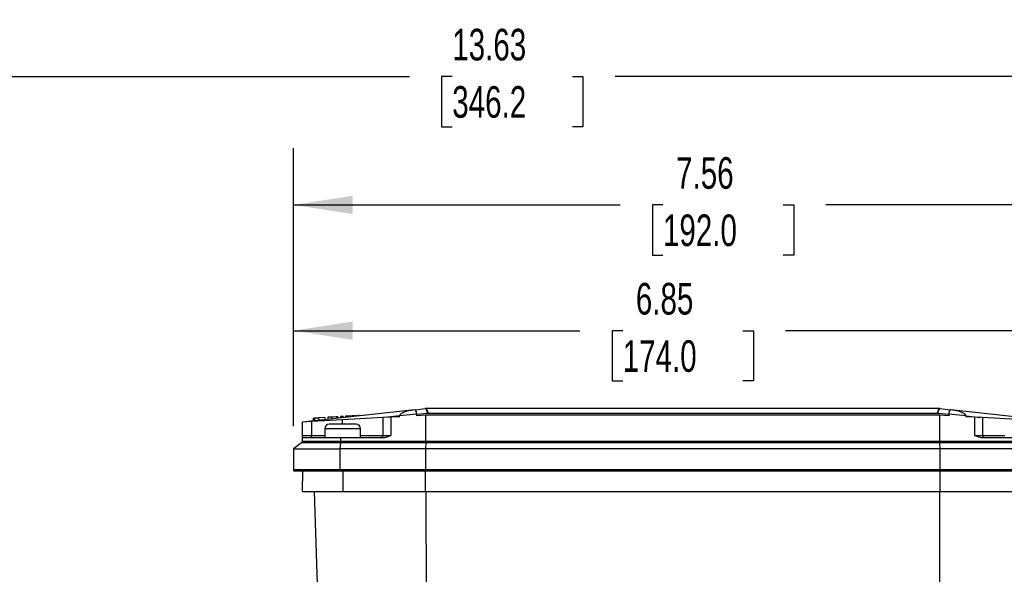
# Model space of a CAD drawing. Header units: inches. Extents: x 0 to 44, y 0 to 34.
# Tile 6 of 19: x 7.8 to 16.4, y 13.7 to 18.6. Entities that reach past the tile are written whole.
import ezdxf

# ---------------------------------------------------------------- set-up
doc = ezdxf.new("R2010")
doc.units = ezdxf.units.IN
doc.header["$LTSCALE"] = 4
doc.header["$MEASUREMENT"] = 0
doc.layers.add('DIMENSIONS', color=140, linetype='Continuous', lineweight=25)
doc.styles.add('SLDTEXTSTYLE0', font='TXT', dxfattribs={"width": 0.7})
doc.dimstyles.new('SLDDIMSTYLE1', dxfattribs={"dimtxt": 0.277778, "dimasz": 0.52, "dimexe": 0, "dimexo": 0.0625, "dimgap": 0.069444, "dimtad": 0, "dimtih": 1, "dimtoh": 1, "dimrnd": 1e-09, "dimzin": 12, "dimdsep": 46, "dimtxsty": 'SLDTEXTSTYLE0', "dimsah": 1, "dimcen": 0.09, "dimadec": 0, "dimazin": 3, "dimtfac": 1, "dimtofl": 0, "dimtmove": 0, "dimatfit": 3, "dimfxl": 0, "dimfrac": 2, "dimtolj": 1, "dimtzin": 12, "dimarcsym": 0})

# ---------------------------------------------------------------- blocks, each defined once
blk = doc.blocks.new('_D_1')
at = {"layer": 'DIMENSIONS'}
for p, q in [((10.1882, 15.0504), (10.1882, 16.3899)), ((17.0386, 15.6814), (17.0386, 16.3899)), ((10.1882, 15.8899), (12.7085, 15.8899)), ((13.085, 15.8893), (12.9917, 15.8893)), ((12.9917, 15.8893), (12.9917, 15.4475)), ((14.1417, 15.8893), (14.235, 15.8893)), ((14.235, 15.8893), (14.235, 15.4475)), ((17.0386, 15.8899), (14.5182, 15.8899)), ((12.9917, 15.4475), (13.085, 15.4475)), ((14.235, 15.4475), (14.1417, 15.4475)), ((17.0386, 15.0504), (17.0386, 15.4414))]:
    blk.add_line(p, q, dxfattribs=at)
for points in [[(10.1882, 15.8899), (10.7082, 15.8099), (10.7082, 15.9699)], [(17.0386, 15.8899), (16.5186, 15.9699), (16.5186, 15.8099)]]:
    blk.add_solid(points, dxfattribs=at)
at = {"layer": 'DIMENSIONS', "char_height": 0.27778, "attachment_point": 1, "style": 'SLDTEXTSTYLE0'}
for s, insert in [('6.85', (13.2006, 16.3096)), ('174.0', (13.085, 15.8056))]:
    blk.add_mtext(s, dxfattribs=dict(at, insert=insert))
blk = doc.blocks.new('_D_2')
at = {"layer": 'DIMENSIONS'}
for p, q in [((10.1882, 15.0504), (10.1882, 17.496)), ((17.7472, 13.789), (17.7472, 17.496)), ((10.1882, 16.996), (13.0628, 16.996)), ((13.4393, 16.9954), (13.346, 16.9954)), ((13.346, 16.9954), (13.346, 16.5536)), ((14.4961, 16.9954), (14.5894, 16.9954)), ((14.5894, 16.9954), (14.5894, 16.5536)), ((17.7472, 16.996), (14.8726, 16.996)), ((13.346, 16.5536), (13.4393, 16.5536)), ((14.5894, 16.5536), (14.4961, 16.5536))]:
    blk.add_line(p, q, dxfattribs=at)
for points in [[(10.1882, 16.996), (10.7082, 16.916), (10.7082, 17.076)], [(17.7472, 16.996), (17.2272, 17.076), (17.2272, 16.916)]]:
    blk.add_solid(points, dxfattribs=at)
at = {"layer": 'DIMENSIONS', "char_height": 0.27778, "attachment_point": 1, "style": 'SLDTEXTSTYLE0'}
for s, insert in [('7.56', (13.5549, 17.4157)), ('192.0', (13.4393, 16.9117))]:
    blk.add_mtext(s, dxfattribs=dict(at, insert=insert))
blk = doc.blocks.new('_D_3')
at = {"layer": 'DIMENSIONS'}
for p, q in [((5.2994, 13.0885), (5.2994, 18.6248)), ((18.9283, 13.789), (18.9283, 18.6248)), ((5.2994, 18.1248), (11.209, 18.1248)), ((11.5855, 18.1242), (11.4922, 18.1242)), ((11.4922, 18.1242), (11.4922, 17.6825)), ((12.6422, 18.1242), (12.7355, 18.1242)), ((12.7355, 18.1242), (12.7355, 17.6825)), ((18.9283, 18.1248), (13.0187, 18.1248)), ((11.4922, 17.6825), (11.5855, 17.6825)), ((12.7355, 17.6825), (12.6422, 17.6825)), ((18.9283, 10.6803), (18.9283, 13.549)), ((5.2994, 8.5858), (5.2994, 12.8485))]:
    blk.add_line(p, q, dxfattribs=at)
for points in [[(5.2994, 18.1248), (5.8194, 18.0448), (5.8194, 18.2048)], [(18.9283, 18.1248), (18.4083, 18.2048), (18.4083, 18.0448)]]:
    blk.add_solid(points, dxfattribs=at)
at = {"layer": 'DIMENSIONS', "char_height": 0.27778, "attachment_point": 1, "style": 'SLDTEXTSTYLE0'}
for s, insert in [('13.63', (11.5855, 18.5445)), ('346.2', (11.5855, 18.0406))]:
    blk.add_mtext(s, dxfattribs=dict(at, insert=insert))

msp = doc.modelspace()

# ---------------------------------------------------------------- linework, layer by layer
for p, q in [((11.2546, 15.1943), (10.2669, 15.0866)), ((11.261, 15.195), (11.3475, 15.2045)), ((11.2724, 15.1548), (11.368, 15.1653)), ((11.3517, 15.2047), (11.3496, 15.2047)), ((15.875, 15.2047), (11.3517, 15.2047)), ((11.368, 15.1653), (15.8587, 15.1653)), ((15.8587, 15.1653), (15.9543, 15.1548)), ((15.8772, 15.2047), (15.875, 15.2047)), ((15.8793, 15.2045), (15.9658, 15.195)), ((16.9598, 15.0866), (15.9721, 15.1943)), ((10.3457, 15.0909), (10.2669, 15.0866)), ((10.2669, 14.9685), (10.2669, 15.0866)), ((10.6212, 15.1059), (10.3457, 15.0909)), ((10.3457, 15.0909), (10.3457, 14.9685)), ((10.3609, 15.1213), (10.3733, 15.1219)), ((10.3609, 15.1213), (10.3623, 15.097)), ((10.3733, 15.1219), (10.4131, 15.1241)), ((10.3733, 15.1219), (10.3746, 15.0983)), ((10.465, 15.1269), (10.4131, 15.1241)), ((10.4143, 15.1026), (10.4131, 15.1241)), ((10.465, 15.1269), (10.466, 15.1083)), ((10.5273, 15.1303), (10.4897, 15.1283)), ((10.4897, 15.1283), (10.4907, 15.111)), ((10.5656, 15.1324), (10.5273, 15.1303)), ((10.5273, 15.1303), (10.5281, 15.1151)), ((10.5779, 15.1331), (10.5656, 15.1324)), ((10.5656, 15.1324), (10.5663, 15.1192)), ((10.5779, 15.1331), (10.5786, 15.1206)), ((10.6141, 15.1351), (10.6026, 15.1345)), ((10.6026, 15.1345), (10.6032, 15.1233)), ((10.6255, 15.1357), (10.6141, 15.1351)), ((10.6141, 15.1351), (10.6147, 15.1245)), ((10.9756, 15.1252), (10.6212, 15.1059)), ((10.6212, 15.0669), (10.6212, 15.1059)), ((10.6255, 15.1357), (10.6261, 15.1258)), ((10.6843, 15.1389), (10.6467, 15.1369)), ((10.6467, 15.1369), (10.6472, 15.1281)), ((10.7226, 15.141), (10.6843, 15.1389)), ((10.6843, 15.1389), (10.6847, 15.1321)), ((10.7183, 15.1408), (10.7053, 15.1401)), ((10.7349, 15.1417), (10.7226, 15.141)), ((10.7226, 15.141), (10.7228, 15.1363)), ((10.7349, 15.1417), (10.7351, 15.1377)), ((10.7458, 15.1423), (10.7391, 15.1419)), ((10.7531, 15.1427), (10.7458, 15.1423)), ((10.7458, 15.1423), (10.746, 15.1388)), ((10.7705, 15.1436), (10.7596, 15.143)), ((10.7596, 15.143), (10.7598, 15.1403)), ((10.7705, 15.1436), (10.7707, 15.1415)), ((11.0438, 15.1289), (10.9756, 15.1252)), ((10.9756, 15.1252), (10.9756, 14.9685)), ((11.1225, 15.1403), (10.993, 15.1262)), ((11.1225, 15.1332), (11.0438, 15.1289)), ((11.0438, 15.1289), (11.0438, 14.9685)), ((11.2723, 15.157), (11.1225, 15.1407)), ((11.1225, 15.1422), (11.1225, 15.1407)), ((11.1225, 15.1332), (11.1225, 15.1407)), ((11.2723, 15.157), (11.2724, 15.1548)), ((11.2724, 15.1414), (11.2724, 15.1548)), ((11.3496, 15.1456), (11.2724, 15.1414)), ((11.3533, 15.1456), (11.3496, 15.1456)), ((11.3533, 14.9192), (11.3533, 15.1456)), ((15.8735, 15.1456), (11.3533, 15.1456)), ((15.8735, 15.1456), (15.8735, 14.9192)), ((15.8772, 15.1456), (15.8735, 15.1456)), ((15.9543, 15.1414), (15.8772, 15.1456)), ((15.9543, 15.1548), (15.9545, 15.157)), ((15.9543, 15.1548), (15.9543, 15.1414)), ((16.1043, 15.1407), (15.9545, 15.157)), ((16.1043, 15.1407), (16.1042, 15.1422)), ((16.1043, 15.1407), (16.1043, 15.1332)), ((16.1043, 15.1403), (16.2338, 15.1262)), ((16.1829, 15.1289), (16.1043, 15.1332)), ((16.1829, 14.9685), (16.1829, 15.1289)), ((16.2512, 15.1252), (16.1829, 15.1289)), ((16.2512, 15.1252), (16.2512, 14.9685)), ((16.6055, 15.1059), (16.2512, 15.1252)), ((10.4638, 15.0275), (10.4638, 14.9488)), ((10.7787, 15.0275), (10.4638, 15.0275)), ((10.6212, 15.0669), (10.5031, 15.0669)), ((10.7394, 15.0669), (10.6212, 15.0669)), ((10.7787, 14.9488), (10.7787, 15.0275)), ((10.259, 14.9035), (10.1882, 14.8504)), ((10.6055, 14.9035), (10.259, 14.9035)), ((10.2669, 14.9685), (10.3457, 14.9685)), ((10.2669, 14.9488), (10.2669, 14.9685)), ((10.2669, 14.9192), (10.2669, 14.9488)), ((10.6062, 14.9488), (10.2669, 14.9488)), ((10.2669, 14.9192), (10.6062, 14.9192)), ((10.3457, 14.9488), (10.3457, 14.9685)), ((10.3457, 14.9685), (10.4638, 14.9685)), ((10.5989, 14.8504), (10.6055, 14.9035)), ((11.3529, 14.9035), (10.6055, 14.9035)), ((10.6062, 14.9192), (10.6062, 14.9488)), ((10.9881, 14.9488), (10.6062, 14.9488)), ((10.6062, 14.9192), (11.3533, 14.9192)), ((10.7787, 14.9685), (10.9756, 14.9685)), ((10.9756, 14.9685), (11.0438, 14.9685)), ((11.3529, 14.9035), (11.3496, 14.8504)), ((15.8739, 14.9035), (11.3529, 14.9035)), ((11.3533, 14.9192), (15.8735, 14.9192)), ((15.8735, 14.9192), (16.6205, 14.9192)), ((15.8772, 14.8504), (15.8739, 14.9035)), ((16.6213, 14.9035), (15.8739, 14.9035)), ((16.1829, 14.9685), (16.2512, 14.9685)), ((16.6205, 14.9488), (16.2386, 14.9488)), ((16.2512, 14.9685), (16.448, 14.9685)), ((10.1882, 14.8504), (10.1882, 14.6653)), ((10.1882, 14.8504), (10.5989, 14.8504)), ((11.3496, 14.8504), (10.5989, 14.8504)), ((10.5989, 14.6653), (10.5989, 14.8504)), ((11.3496, 14.8504), (11.3496, 14.6653)), ((15.8772, 14.8504), (11.3496, 14.8504)), ((15.8772, 14.6653), (15.8772, 14.8504)), ((16.6278, 14.8504), (15.8772, 14.8504)), ((10.5989, 14.6653), (10.1882, 14.6653)), ((10.6, 14.6535), (10.2, 14.6535)), ((10.2669, 14.4763), (10.27, 14.6535)), ((11.3496, 14.6653), (10.5989, 14.6653)), ((11.3501, 14.6535), (10.6, 14.6535)), ((10.625, 14.4763), (10.6253, 14.6535)), ((15.8772, 14.6653), (11.3496, 14.6653)), ((11.3496, 14.4763), (11.3497, 14.6535)), ((15.8766, 14.6535), (11.3501, 14.6535)), ((16.6267, 14.6535), (15.8766, 14.6535)), ((15.8772, 14.4763), (15.877, 14.6535)), ((16.6278, 14.6653), (15.8772, 14.6653)), ((10.2669, 14.4763), (10.625, 14.4763)), ((10.3695, 14.4763), (10.4, 13.5667)), ((10.625, 14.4763), (11.3496, 14.4763)), ((11.3496, 14.4763), (15.8772, 14.4763)), ((11.3542, 14.4763), (11.3557, 13.5494)), ((15.8725, 14.4763), (15.8711, 13.5494)), ((15.8772, 14.4763), (16.6018, 14.4763))]:
    msp.add_line(p, q)
at = {"flags": 128}
for points in [[(11.261, 15.195), (11.1857, 15.1809), (11.1499, 15.1678), (11.1323, 15.1571), (11.1252, 15.1495), (11.1233, 15.1458), (11.1225, 15.1422)], [(11.368, 15.1653), (11.3655, 15.1799), (11.3633, 15.187), (11.3604, 15.1936), (11.3574, 15.1985), (11.3541, 15.202), (11.3508, 15.204), (11.3475, 15.2045)], [(11.3517, 15.2047), (11.358, 15.2017), (11.3632, 15.1932), (11.3668, 15.1804), (11.368, 15.1653)], [(15.8587, 15.1653), (15.86, 15.1804), (15.8635, 15.1932), (15.8688, 15.2017), (15.875, 15.2047)], [(15.8793, 15.2045), (15.8759, 15.204), (15.8726, 15.202), (15.8691, 15.1981), (15.8663, 15.1936), (15.8635, 15.187), (15.8612, 15.1799), (15.8587, 15.1653)], [(16.1042, 15.1422), (16.1034, 15.1459), (16.1015, 15.1496), (16.0942, 15.1573), (16.041, 15.1809), (15.9658, 15.195)], [(11.0438, 14.9685), (11.0438, 14.9682), (11.0436, 14.9679), (11.0429, 14.9672), (11.0173, 14.9549), (10.9881, 14.9488)], [(16.2386, 14.9488), (16.2095, 14.9549), (16.1956, 14.9608), (16.1887, 14.9643), (16.1855, 14.966), (16.184, 14.967), (16.1832, 14.9677), (16.183, 14.9681), (16.1829, 14.9685)]]:
    msp.add_lwpolyline(points, dxfattribs=at)
for centre, radius, start, end in [((11.2074, 15.1584), 0.0649, 358.7905, 34.31526), ((11.3517, 15.1653), 0.0394, 90, 96.24478), ((15.875, 15.1653), 0.0394, 83.85889, 90), ((16.0144, 15.1599), 0.06, 144.16368, 182.73056), ((10.5031, 15.0275), 0.0394, 90, 180), ((10.7394, 15.0275), 0.0394, 0, 90), ((10.2472, 14.9192), 0.0197, 306.8699, 0), ((10.4649, 14.9179), 0.1413, 354.14599, 0.53974), ((10.9559, 14.9685), 0.0197, 270, 0), ((16.2709, 14.9685), 0.0197, 180, 270), ((10.2, 14.6653), 0.0118, 180, 270), ((10.6315, 14.6624), 0.0328, 174.87429, 195.73147)]:
    msp.add_arc(centre, radius, start, end)
for centre, major_axis, start_param, end_param in [((11.3523, 14.9192), (0, 0.0197), 3.785094, 4.712389), ((15.8744, 14.9192), (0, 0.0197), 1.570796, 2.498092), ((11.3501, 14.6653), (0, 0.0118), 1.570796, 3.141593), ((15.8766, 14.6653), (0, 0.0118), 3.141593, 4.712389)]:
    msp.add_ellipse(centre, major_axis=major_axis, ratio=0.046509, start_param=start_param, end_param=end_param)

# ---------------------------------------------------------------- dimensions: what is measured, and where the dimension line sits
at = {"layer": 'DIMENSIONS'}
for base, p1, p2, picture, middle in [((5.2994, 18.1248), (18.9283, 10.4803), (5.2994, 8.3858), '_D_3', (12.1139, 18.1248)), ((17.7472, 16.996), (10.1882, 14.8504), (17.7472, 13.3543), '_D_2', (13.9677, 16.996)), ((17.0386, 15.8899), (10.1882, 14.8504), (17.0386, 14.8504), '_D_1', (13.6134, 15.8899))]:
    dim = msp.add_linear_dim(base=base, p1=p1, p2=p2, dimstyle='SLDDIMSTYLE1', dxfattribs=at)
    dim.commit()
    dim.dimension.update_dxf_attribs({"geometry": picture, "text_midpoint": middle, "dimtype": 160})

doc.saveas('drawing.dxf')
